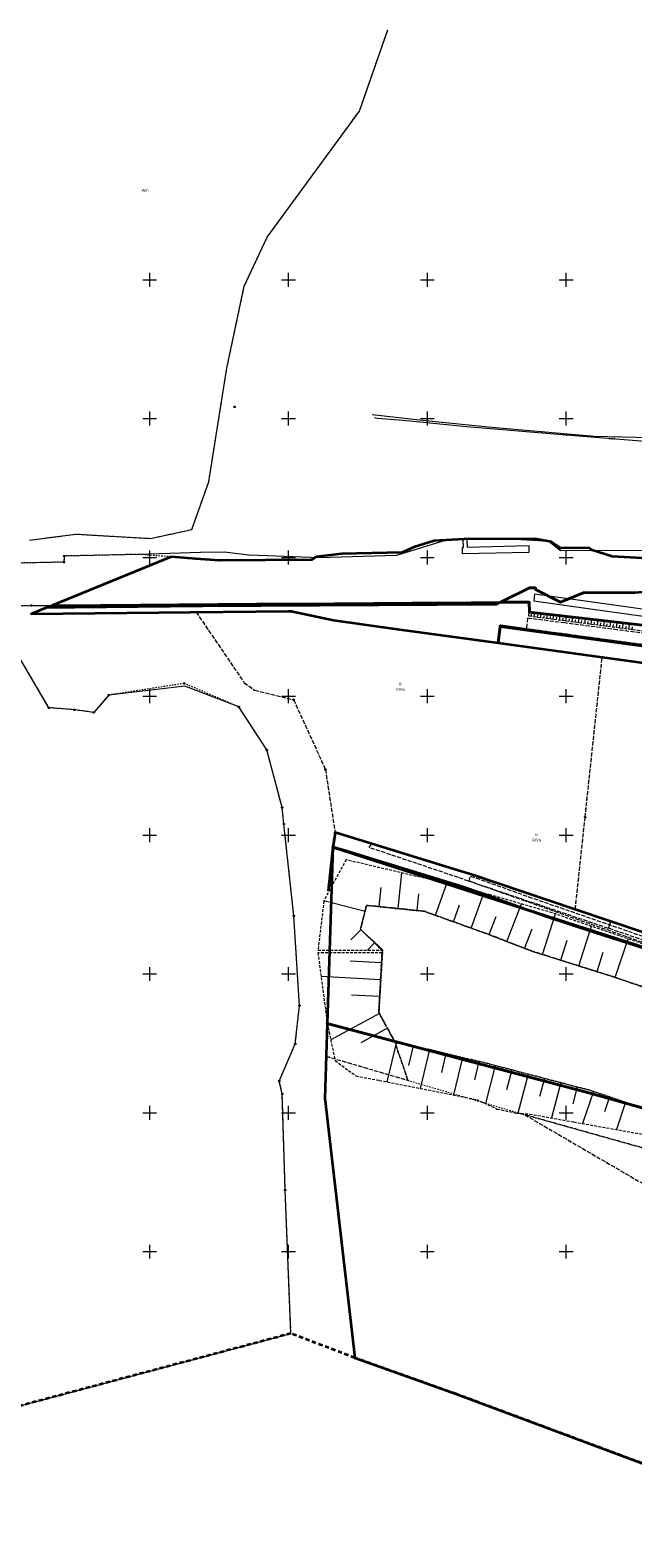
# Model space of a CAD drawing. Extents: x 5459987 to 5506369, y 5959610 to 5991660.
# Tile 6 of 51: x 5462107 to 5462324, y 5971897 to 5972440. Entities that reach past the tile are written whole.
import ezdxf
from ezdxf.enums import TextEntityAlignment as Align

# ---------------------------------------------------------------- set-up
doc = ezdxf.new("R2010")
doc.units = 0
for name, pattern in [('PRZER1-1', [1, 0.5, -0.5]), ('PRZER2-1', [1.5, 1, -0.5]), ('PRZER3-1', [2, 1.5, -0.5]), ('PRZER3-2', [2.5, 1.5, -1])]:
    doc.linetypes.add(name, pattern=pattern)
doc.layers.get('0').update_dxf_attribs({"linetype": 'CONTINUOUS'})
for name, color, linetype, lineweight in [('GEPPGD', 7, 'CONTINUOUS', 18), ('GEPPGO', 7, 'CONTINUOUS', 18), ('GESDZI', 7, 'CONTINUOUS', 18), ('GESJOB', 7, 'CONTINUOUS', 35), ('GSLKOG', 7, 'CONTINUOUS', 35), ('GSSIIN', 7, 'CONTINUOUS', 18), ('GSSKOA', 7, 'CONTINUOUS', 18), ('GSSSPG', 7, 'CONTINUOUS', 18), ('GSSZSN', 7, 'CONTINUOUS', 18), ('GUPPRZ_O', 7, 'CONTINUOUS', 18), ('KRZYZE_2000', 230, 'CONTINUOUS', 18)]:
    doc.layers.add(name, color=color, linetype=linetype, lineweight=lineweight)
for name, color, linetype, lineweight, true_color in [('GESKKL', 7, 'CONTINUOUS', 18, 0x24bc24), ('GESKKL_O', 7, 'CONTINUOUS', 18, 0x24bc24), ('GESUZY', 7, 'CONTINUOUS', 18, 0x008000), ('GESUZY_O', 7, 'CONTINUOUS', 18, 0x008000), ('GSSWWS', 7, 'CONTINUOUS', 18, 0x59d9ff), ('GULEPR', 1, 'CONTINUOUS', 18, 0xff0000), ('GULEPR_O', 1, 'CONTINUOUS', 18, 0xff0000), ('GULGPR', 7, 'CONTINUOUS', 18, 0xbfbf00), ('GULGPR_O', 7, 'CONTINUOUS', 18, 0xbfbf00), ('GULWPR', 5, 'CONTINUOUS', 18, 0x0000ff), ('GULWPR_O', 5, 'CONTINUOUS', 18, 0x0000ff)]:
    doc.layers.add(name, color=color, linetype=linetype, lineweight=lineweight, true_color=true_color)
doc.styles.add('Arial', font='arial.ttf')

# ---------------------------------------------------------------- blocks, each defined once
blk = doc.blocks.new('GEPPGD1_1')
at = {"color": 0}
blk.add_lwpolyline([(0, 0.25), (0.077254, 0.237764), (0.146946, 0.202254), (0.202254, 0.146946), (0.237764, 0.077254), (0.25, 0), (0.237764, -0.077254), (0.202254, -0.146946), (0.146946, -0.202254), (0.077254, -0.237764), (0, -0.25), (-0.077254, -0.237764), (-0.146946, -0.202254), (-0.202254, -0.146946), (-0.237764, -0.077254), (-0.25, 0), (-0.237764, 0.077254), (-0.202254, 0.146946), (-0.146946, 0.202254), (-0.077254, 0.237764)], close=True, dxfattribs=at)
blk = doc.blocks.new('GEPPGD1_2')
blk.add_hatch(color=0).paths.add_polyline_path([(0, -0.045), (0.013906, -0.042798), (0.02645, -0.036406), (0.036406, -0.02645), (0.042798, -0.013906), (0.045, 0), (0.042798, 0.013906), (0.036406, 0.02645), (0.02645, 0.036406), (0.013906, 0.042798), (0, 0.045), (-0.013906, 0.042798), (-0.02645, 0.036406), (-0.036406, 0.02645), (-0.042798, 0.013906), (-0.045, 0), (-0.042798, -0.013906), (-0.036406, -0.02645), (-0.02645, -0.036406), (-0.013906, -0.042798)])
blk = doc.blocks.new('GEPPGO1_1')
at = {"color": 0}
blk.add_lwpolyline([(0, 0.25), (0.077254, 0.237764), (0.146946, 0.202254), (0.202254, 0.146946), (0.237764, 0.077254), (0.25, 0), (0.237764, -0.077254), (0.202254, -0.146946), (0.146946, -0.202254), (0.077254, -0.237764), (0, -0.25), (-0.077254, -0.237764), (-0.146946, -0.202254), (-0.202254, -0.146946), (-0.237764, -0.077254), (-0.25, 0), (-0.237764, 0.077254), (-0.202254, 0.146946), (-0.146946, 0.202254), (-0.077254, 0.237764)], close=True, dxfattribs=at)
blk = doc.blocks.new('GEPPGO1_2')
blk.add_hatch(color=0).paths.add_polyline_path([(0, -0.045), (0.013906, -0.042798), (0.02645, -0.036406), (0.036406, -0.02645), (0.042798, -0.013906), (0.045, 0), (0.042798, 0.013906), (0.036406, 0.02645), (0.02645, 0.036406), (0.013906, 0.042798), (0, 0.045), (-0.013906, 0.042798), (-0.02645, 0.036406), (-0.036406, 0.02645), (-0.042798, 0.013906), (-0.045, 0), (-0.042798, -0.013906), (-0.036406, -0.02645), (-0.02645, -0.036406), (-0.013906, -0.042798)])
blk = doc.blocks.new('KOLO')
blk.add_hatch(color=0).paths.add_polyline_path([(-0.175, 0), (-0.169037, -0.045293), (-0.151554, -0.0875), (-0.123744, -0.123744), (-0.0875, -0.151554), (-0.045293, -0.169037), (0, -0.175), (0.045293, -0.169037), (0.0875, -0.151554), (0.123744, -0.123744), (0.151554, -0.0875), (0.169037, -0.045293), (0.175, 0), (0.169037, 0.045293), (0.151554, 0.0875), (0.123744, 0.123744), (0.0875, 0.151554), (0.045293, 0.169037), (0, 0.175), (-0.045293, 0.169037), (-0.0875, 0.151554), (-0.123744, 0.123744), (-0.151554, 0.0875), (-0.169037, 0.045293)])
blk = doc.blocks.new('GSLKOG1')
blk.add_hatch(color=0).paths.add_polyline_path([(-0.175, 0), (-0.169037, -0.045293), (-0.151554, -0.0875), (-0.123744, -0.123744), (-0.0875, -0.151554), (-0.045293, -0.169037), (0, -0.175), (0.045293, -0.169037), (0.0875, -0.151554), (0.123744, -0.123744), (0.151554, -0.0875), (0.169037, -0.045293), (0.175, 0), (0.169037, 0.045293), (0.151554, 0.0875), (0.123744, 0.123744), (0.0875, 0.151554), (0.045293, 0.169037), (0, 0.175), (-0.045293, 0.169037), (-0.0875, 0.151554), (-0.123744, 0.123744), (-0.151554, 0.0875), (-0.169037, 0.045293)])

msp = doc.modelspace()

# ---------------------------------------------------------------- linework, layer by layer
at = {"layer": 'GESDZI', "color": 86, "linetype": 'Continuous', "lineweight": 35, "true_color": 0x1a7000, "elevation": 10.22}
for points in [[(5462333.95, 5972249.32), (5462316.56, 5972250.28), (5462309.32, 5972252.59), (5462308.15, 5972253.43), (5462297.95, 5972253.31), (5462294.63, 5972255.61), (5462288.74, 5972256.74), (5462263.11, 5972256.55), (5462252.42, 5972255.92), (5462245.17, 5972253.73), (5462240.92, 5972251.73), (5462219.2, 5972251.32), (5462209.93, 5972250.22), (5462208.24, 5972249.09), (5462175.13, 5972248.86), (5462166.56, 5972249.52), (5462157.67, 5972250.2), (5462114.91, 5972232.73), (5462132.66, 5972232.86), (5462160.66, 5972233.05), (5462188.66, 5972233.24), (5462216.66, 5972233.44), (5462244.66, 5972233.63), (5462266.01, 5972233.77), (5462276.34, 5972233.84), (5462286.74, 5972239.02), (5462288.98, 5972239.01), (5462288.95, 5972238.43), (5462297.94, 5972233.85), (5462306.48, 5972237.37), (5462324.7, 5972237.21)], [(5462334.77, 5972224.75), (5462286.75, 5972230.26), (5462286.72, 5972233.92), (5462276.34, 5972233.84), (5462274.64, 5972233), (5462168.95, 5972232.44), (5462122.75, 5972232), (5462112.89, 5972231.91), (5462107.46, 5972229.69), (5462164.69, 5972230.28), (5462199.95, 5972230.63), (5462201, 5972230.64), (5462216.16, 5972227.38), (5462239.17, 5972224.22), (5462275.47, 5972219.23), (5462276.28, 5972225.17), (5462335.22, 5972217.06)]]:
    msp.add_lwpolyline(points, dxfattribs=at)
for points in [[(5462432.83, 5972249.86), (5462431.25, 5972240.54), (5462396.91, 5972239.67), (5462353.2, 5972239.21), (5462335.2, 5972238.11), (5462324.7, 5972237.21), (5462306.48, 5972237.37), (5462297.94, 5972233.85), (5462288.95, 5972238.43), (5462288.98, 5972239.01), (5462286.74, 5972239.02), (5462276.34, 5972233.84), (5462286.72, 5972233.92), (5462286.75, 5972230.26), (5462334.77, 5972224.75), (5462360.84, 5972224.63), (5462379.52, 5972227.92), (5462434.87, 5972239.38)], [(5462361.56, 5972210.96), (5462432.19, 5972224.99), (5462464.99, 5972231.39), (5462479.23, 5972234.17), (5462484.81, 5972241.37), (5462360.98, 5972216.97), (5462335.22, 5972217.06), (5462276.28, 5972225.17), (5462275.47, 5972219.23), (5462312.97, 5972214.07), (5462334.8, 5972211.07)], [(5462303.28, 5972123.26), (5462266.32, 5972135.66), (5462259.51, 5972137.76), (5462216.77, 5972150.92), (5462216.38, 5972148.42), (5462215.94, 5972145.66), (5462384.29, 5972091.36), (5462396.55, 5972094.77), (5462406.22, 5972097.48), (5462459.45, 5972086.04), (5462458.58, 5972092.02), (5462448.06, 5972094.45), (5462407.14, 5972103.91), (5462385.18, 5972097.94), (5462370.4, 5972101.86), (5462351.08, 5972106.99), (5462327.54, 5972115)], [(5462384.29, 5972091.36), (5462215.94, 5972145.66), (5462213.96, 5972082.17), (5462308.18, 5972057.25), (5462340.61, 5972048.06), (5462364.69, 5972043.16), (5462381.18, 5972059), (5462385.8, 5972064.87), (5462396.55, 5972094.77)], [(5462376.59, 5971963.95), (5462384.76, 5972022.39), (5462386.94, 5972024.7), (5462387.65, 5972027.92), (5462406.22, 5972097.48), (5462396.55, 5972094.77), (5462385.8, 5972064.87), (5462381.18, 5972059), (5462364.69, 5972043.16), (5462340.61, 5972048.06), (5462308.18, 5972057.25), (5462213.96, 5972082.17), (5462213.12, 5972055.3), (5462223.9, 5971961.75), (5462260.21, 5971948.8), (5462357.51, 5971912.55), (5462364.45, 5971930.25), (5462372.73, 5971927.18)]]:
    msp.add_lwpolyline(points, close=True, dxfattribs=at)
at = {"layer": 'GESJOB', "color": 252, "linetype": 'PRZER3-2', "lineweight": 35, "elevation": 10.22}
msp.add_lwpolyline([(5462357.51, 5971912.55), (5462260.21, 5971948.8), (5462223.9, 5971961.75), (5462200.87, 5971970.54), (5461925.3, 5971896.94)], dxfattribs=at)
msp.add_lwpolyline([(5462357.51, 5971912.55), (5462260.21, 5971948.8), (5462223.9, 5971961.75), (5462200.87, 5971970.54), (5461925.3, 5971896.94)], dxfattribs=at)
at = {"layer": 'GESKKL', "color": 252, "linetype": 'PRZER3-1', "lineweight": 18, "elevation": 10.06}
msp.add_lwpolyline([(5462303.28, 5972123.26), (5462306.82, 5972156.43), (5462312.97, 5972214.07), (5462275.47, 5972219.23), (5462216.16, 5972227.38), (5462201, 5972230.64), (5462166.72, 5972230.3), (5462184.05, 5972204.86), (5462187.85, 5972202.15), (5462201.84, 5972198.77), (5462213.28, 5972173.65), (5462216.77, 5972150.92), (5462266.32, 5972135.66)], close=True, dxfattribs=at)
for points in [[(5462384.29, 5972091.36), (5462215.94, 5972145.66), (5462213.96, 5972082.17), (5462213.59, 5972070.38), (5462243.02, 5972061.7), (5462238.21, 5972075.76), (5462232.52, 5972086.16), (5462233.88, 5972108.72), (5462225.9, 5972116.09), (5462228.12, 5972124.71), (5462239.45, 5972123.56), (5462248.94, 5972122.56), (5462271.86, 5972114.32), (5462287.32, 5972108.34), (5462317.3, 5972098.89), (5462358.43, 5972084.87)], [(5462350.53, 5972030.95), (5462285.07, 5972049.3), (5462341.47, 5972016.42)]]:
    msp.add_lwpolyline(points, dxfattribs=at)
at = {"layer": 'GESUZY', "color": 252, "linetype": 'PRZER1-1', "lineweight": 18, "elevation": 10.08}
for points in [[(5462106.71, 5972256.22), (5462123.4, 5972258.4), (5462150.34, 5972256.85), (5462165.22, 5972260.06), (5462171.25, 5972277.22), (5462175.64, 5972304.62), (5462177.81, 5972318.16), (5462184.07, 5972347.64), (5462192.34, 5972365.38), (5462225.52, 5972410.73), (5462235.74, 5972440.02)], [(5462333.95, 5972249.32), (5462316.56, 5972250.28), (5462309.32, 5972252.59), (5462308.15, 5972253.43), (5462297.95, 5972253.31), (5462294.63, 5972255.61), (5462288.74, 5972256.74), (5462263.11, 5972256.55), (5462252.42, 5972255.92), (5462245.17, 5972253.73), (5462240.92, 5972251.73), (5462219.2, 5972251.32), (5462209.93, 5972250.22), (5462208.24, 5972249.09), (5462175.13, 5972248.86), (5462166.56, 5972249.52), (5462157.67, 5972250.2), (5462145.97, 5972251.1), (5462119.24, 5972250.51), (5462119.11, 5972248.32), (5462093.3, 5972247.74)], [(5462092.87, 5972232.58), (5462107.37, 5972232.68), (5462114.91, 5972232.73), (5462132.66, 5972232.86), (5462160.66, 5972233.05), (5462188.66, 5972233.24), (5462216.66, 5972233.44), (5462244.66, 5972233.63), (5462276.34, 5972233.84), (5462286.72, 5972233.92), (5462286.75, 5972230.26), (5462334.77, 5972224.75)], [(5462335.22, 5972217.06), (5462276.28, 5972225.17), (5462275.47, 5972219.23), (5462216.16, 5972227.38), (5462201, 5972230.64), (5462166.72, 5972230.3), (5462164.69, 5972230.28), (5462107.46, 5972229.69), (5462112.89, 5972231.91), (5462114.91, 5972232.73), (5462132.66, 5972232.86), (5462160.66, 5972233.05), (5462188.66, 5972233.24), (5462216.66, 5972233.44), (5462244.66, 5972233.63), (5462276.34, 5972233.84), (5462286.72, 5972233.92), (5462286.75, 5972230.26), (5462334.77, 5972224.75)], [(5461925.3, 5971896.94), (5462200.87, 5971970.54), (5462198.8, 5972022.19), (5462197.74, 5972056.79), (5462196.68, 5972061.43), (5462202.43, 5972074.82), (5462203.94, 5972088.58), (5462201.92, 5972120.92), (5462198.34, 5972153.98), (5462197.69, 5972159.95), (5462192.19, 5972180.65), (5462182.05, 5972196.18), (5462162.43, 5972204.63), (5462135.26, 5972200.44), (5462129.85, 5972194.2), (5462122.87, 5972195.14), (5462113.72, 5972195.88), (5462094.49, 5972228.46)], [(5462384.29, 5972091.36), (5462215.94, 5972145.66), (5462213.96, 5972082.17), (5462213.59, 5972070.38), (5462243.02, 5972061.7), (5462238.21, 5972075.76), (5462232.52, 5972086.16), (5462233.88, 5972108.72), (5462225.9, 5972116.09), (5462228.12, 5972124.71), (5462239.45, 5972123.56), (5462248.94, 5972122.56), (5462271.86, 5972114.32), (5462287.32, 5972108.34), (5462317.3, 5972098.89), (5462358.43, 5972084.87)], [(5462350.53, 5972030.95), (5462285.07, 5972049.3), (5462341.47, 5972016.42)]]:
    msp.add_lwpolyline(points, dxfattribs=at)
for points in [[(5462361.56, 5972210.96), (5462368.36, 5972212.31), (5462385.95, 5972215.8), (5462432.19, 5972224.99), (5462464.99, 5972231.39), (5462479.23, 5972234.17), (5462484.81, 5972241.37), (5462360.98, 5972216.97), (5462335.22, 5972217.06), (5462276.28, 5972225.17), (5462275.47, 5972219.23), (5462312.97, 5972214.07), (5462334.8, 5972211.07)], [(5462303.28, 5972123.26), (5462306.82, 5972156.43), (5462312.97, 5972214.07), (5462275.47, 5972219.23), (5462216.16, 5972227.38), (5462201, 5972230.64), (5462166.72, 5972230.3), (5462184.05, 5972204.86), (5462187.85, 5972202.15), (5462201.84, 5972198.77), (5462213.28, 5972173.65), (5462216.77, 5972150.92), (5462266.32, 5972135.66)], [(5462458.58, 5972092.02), (5462420.95, 5972100.72), (5462419.81, 5972100.98), (5462407.14, 5972103.91), (5462385.18, 5972097.94), (5462351.08, 5972106.99), (5462327.54, 5972115), (5462303.28, 5972123.26), (5462266.32, 5972135.66), (5462216.77, 5972150.92), (5462216.38, 5972148.42), (5462215.94, 5972145.66), (5462384.29, 5972091.36), (5462396.55, 5972094.77), (5462406.22, 5972097.48), (5462411.29, 5972096.39), (5462459.45, 5972086.04)], [(5462358.43, 5972084.87), (5462317.3, 5972098.89), (5462287.32, 5972108.34), (5462271.86, 5972114.32), (5462248.94, 5972122.56), (5462239.45, 5972123.56), (5462228.12, 5972124.71), (5462225.9, 5972116.09), (5462233.88, 5972108.72), (5462232.52, 5972086.16), (5462238.21, 5972075.76), (5462243.02, 5972061.7), (5462285.07, 5972049.3), (5462350.53, 5972030.95), (5462362.28, 5972043.65), (5462368.5, 5972050.38), (5462378.37, 5972078.41)]]:
    msp.add_lwpolyline(points, close=True, dxfattribs=at)
at = {"layer": 'GSLKOG', "color": 252, "linetype": 'Continuous', "lineweight": 35, "elevation": 10.18}
for points in [[(5462276.28, 5972225.17), (5462276.32, 5972225.46), (5462294.05, 5972222.98), (5462316.35, 5972219.98), (5462337.66, 5972217.05), (5462360.98, 5972216.97), (5462456.07, 5972235.99)], [(5462401.04, 5972094.29), (5462394.95, 5972092.67), (5462383.84, 5972091.18), (5462361.73, 5972096.73), (5462342.37, 5972104.61), (5462310.46, 5972114.83), (5462292.93, 5972120.55), (5462272.26, 5972128.01), (5462263.15, 5972131.23), (5462235.45, 5972139.75), (5462220.61, 5972144.39), (5462215.94, 5972145.66), (5462214.25, 5972129.99)]]:
    msp.add_lwpolyline(points, dxfattribs=at)
at = {"layer": 'GSSIIN', "color": 252, "linetype": 'Continuous', "lineweight": 18, "elevation": 10.18}
msp.add_lwpolyline([(5462430.97, 5972243.44), (5462406.49, 5972238.7), (5462383.68, 5972234.31), (5462360.57, 5972229.91), (5462336.89, 5972230.09), (5462310.33, 5972233.77), (5462288.58, 5972236.78), (5462288.33, 5972234.4), (5462308.8, 5972231.5), (5462336.34, 5972227.69), (5462360.74, 5972227.59), (5462389.18, 5972233), (5462412.74, 5972237.62), (5462431.48, 5972241.26)], close=True, dxfattribs=at)
at = {"layer": 'GSSKOA', "color": 252, "linetype": 'PRZER3-1', "lineweight": 18, "elevation": 10.18}
msp.add_lwpolyline([(5462330.55, 5972222.33), (5462318.38, 5972223.94), (5462299.51, 5972226.39), (5462286.08, 5972228.12), (5462285.66, 5972224.42), (5462300.19, 5972222.43), (5462321.42, 5972219.56), (5462335.48, 5972217.67)], dxfattribs=at)
msp.add_lwpolyline([(5462265.6, 5972135.27), (5462286.48, 5972127.8), (5462340.13, 5972109.24), (5462359.51, 5972103.69), (5462384.09, 5972097.21), (5462389.65, 5972096.78), (5462391.16, 5972096.9), (5462392.56, 5972097.28), (5462402.2, 5972100.35), (5462403.92, 5972100.9), (5462406.05, 5972103.85), (5462410.95, 5972098.33), (5462407.37, 5972097.5), (5462406.42, 5972097.72), (5462402.38, 5972096.74), (5462394.59, 5972094.89), (5462389.28, 5972094.13), (5462383.81, 5972094.39), (5462358.77, 5972101.21), (5462338.77, 5972107.38), (5462285.32, 5972126.21), (5462265.02, 5972133.4)], close=True, dxfattribs=at)
at = {"layer": 'GSSSPG', "color": 252, "linetype": 'PRZER2-1', "lineweight": 18, "elevation": 10.1}
for points in [[(5462228.12, 5972124.71), (5462225.9, 5972116.09), (5462233.68, 5972108.54), (5462233.67, 5972107.61), (5462233.66, 5972106.91), (5462232.52, 5972086.16), (5462238.21, 5972075.76), (5462270.78, 5972067.98), (5462308.61, 5972058.1), (5462337, 5972048.52), (5462340.13, 5972047.83), (5462350.24, 5972045.15), (5462365.32, 5972043.04), (5462368.15, 5972044.92), (5462381.27, 5972058.58)], [(5462373.89, 5972065.23), (5462375.33, 5972071.56), (5462376.96, 5972074.22), (5462375.32, 5972083.62), (5462358.43, 5972084.87), (5462317.3, 5972098.89), (5462287.32, 5972108.34), (5462271.86, 5972114.32), (5462248.94, 5972122.56), (5462228.12, 5972124.71)]]:
    msp.add_lwpolyline(points, dxfattribs=at)
at = {"layer": 'GSSWWS', "color": 252, "linetype": 'Continuous', "lineweight": 18, "elevation": 10.06}
for points in [[(5462106.71, 5972256.22), (5462123.4, 5972258.4), (5462150.34, 5972256.85), (5462165.22, 5972260.06), (5462171.25, 5972277.22), (5462175.64, 5972304.62), (5462177.81, 5972318.16), (5462184.07, 5972347.64), (5462192.34, 5972365.38), (5462225.52, 5972410.73), (5462235.74, 5972440.02)], [(5462334.75, 5972252.52), (5462297.98, 5972252.4), (5462294.21, 5972255.4), (5462292.72, 5972255.78), (5462290.07, 5972255.98), (5462281.63, 5972256.42), (5462276.29, 5972256.56), (5462264.24, 5972256.42), (5462264.31, 5972253.65), (5462286.51, 5972254.28), (5462286.56, 5972251.75), (5462262.7, 5972251.28), (5462262.68, 5972253.61), (5462262.96, 5972253.62), (5462262.94, 5972256.36), (5462256.47, 5972256.08), (5462238.9, 5972250.73), (5462210.91, 5972249.91), (5462192.38, 5972250.52), (5462185.72, 5972250.81), (5462176.97, 5972251.87), (5462168.31, 5972251.74), (5462145.97, 5972251.1), (5462119.24, 5972250.51), (5462119.11, 5972248.32), (5462093.3, 5972247.74)], [(5462092.87, 5972232.58), (5462107.37, 5972232.68), (5462114.91, 5972232.73), (5462132.66, 5972232.86), (5462160.66, 5972233.05), (5462188.66, 5972233.24), (5462216.66, 5972233.44), (5462244.66, 5972233.63), (5462276.34, 5972233.84), (5462286.72, 5972233.92), (5462286.75, 5972230.6), (5462309.49, 5972227.73), (5462332.84, 5972224.98)], [(5461925.3, 5971896.94), (5462200.87, 5971970.54), (5462198.8, 5972022.19), (5462197.74, 5972056.79), (5462196.68, 5972061.43), (5462202.43, 5972074.82), (5462203.94, 5972088.58), (5462201.92, 5972120.92), (5462198.34, 5972153.98), (5462197.69, 5972159.95), (5462192.19, 5972180.65), (5462182.05, 5972196.18), (5462162.6, 5972203.68), (5462135.26, 5972200.44), (5462129.85, 5972194.2), (5462122.87, 5972195.14), (5462113.72, 5972195.88), (5462094.49, 5972228.46)]]:
    msp.add_lwpolyline(points, dxfattribs=at)
at = {"layer": 'GSSZSN', "color": 252, "linetype": 'PRZER2-1', "lineweight": 18, "elevation": 10.06}
for points in [[(5462435.49, 5972236.54), (5462382.95, 5972226.55), (5462360.64, 5972222.42), (5462335.55, 5972222.45), (5462326.43, 5972223.62), (5462286.56, 5972228.83), (5462286.6, 5972230.61), (5462309.49, 5972227.73), (5462332.84, 5972224.98), (5462338.04, 5972225.11), (5462360.84, 5972224.63), (5462372.84, 5972227.02), (5462380.31, 5972228.25), (5462402.12, 5972232.75), (5462434.87, 5972239.38)], [(5462233.68, 5972108.54), (5462225.9, 5972116.09), (5462228.12, 5972124.71), (5462248.94, 5972122.56), (5462271.86, 5972114.32), (5462287.32, 5972108.34), (5462317.3, 5972098.89), (5462358.43, 5972084.87), (5462375.32, 5972083.62), (5462376.96, 5972074.22), (5462375.33, 5972071.56), (5462373.89, 5972065.23), (5462377.33, 5972069.9), (5462379.38, 5972072.32), (5462381.75, 5972085.96), (5462380.01, 5972088.93), (5462341.87, 5972105.92), (5462294.92, 5972122.02), (5462272.61, 5972128.48), (5462263.53, 5972131.02), (5462220.75, 5972141.11), (5462212.73, 5972126.3), (5462210.6, 5972108.6)]]:
    msp.add_lwpolyline(points, close=True, dxfattribs=at)
at = {"layer": 'GSSZSN', "color": 252, "linetype": 'Continuous', "lineweight": 18, "elevation": 10.06}
for points in [[(5462287.38, 5972228.72), (5462287.49, 5972229.6)], [(5462288.52, 5972228.57), (5462288.75, 5972230.34)], [(5462289.65, 5972228.42), (5462289.77, 5972229.31)], [(5462290.79, 5972228.28), (5462291.02, 5972230.06)], [(5462291.93, 5972228.13), (5462292.04, 5972229.02)], [(5462293.06, 5972227.98), (5462293.3, 5972229.77)], [(5462294.2, 5972227.83), (5462294.32, 5972228.73)], [(5462295.33, 5972227.68), (5462295.57, 5972229.48)], [(5462296.47, 5972227.53), (5462296.59, 5972228.44)], [(5462297.61, 5972227.38), (5462297.84, 5972229.2)], [(5462298.74, 5972227.24), (5462298.86, 5972228.14)], [(5462299.88, 5972227.09), (5462300.12, 5972228.91)], [(5462301.02, 5972226.94), (5462301.14, 5972227.85)], [(5462302.15, 5972226.79), (5462302.39, 5972228.62)], [(5462303.29, 5972226.64), (5462303.41, 5972227.56)], [(5462304.43, 5972226.49), (5462304.67, 5972228.34)], [(5462305.56, 5972226.35), (5462305.68, 5972227.27)], [(5462306.7, 5972226.2), (5462306.94, 5972228.05)], [(5462307.84, 5972226.05), (5462307.96, 5972226.98)], [(5462308.97, 5972225.9), (5462309.22, 5972227.76)], [(5462310.11, 5972225.75), (5462310.23, 5972226.69)], [(5462311.25, 5972225.6), (5462311.49, 5972227.49)], [(5462312.38, 5972225.46), (5462312.51, 5972226.41)], [(5462313.52, 5972225.31), (5462313.77, 5972227.22)], [(5462314.66, 5972225.16), (5462314.78, 5972226.12)], [(5462315.79, 5972225.01), (5462316.05, 5972226.95)], [(5462316.93, 5972224.86), (5462317.06, 5972225.84)], [(5462318.07, 5972224.71), (5462318.32, 5972226.69)], [(5462319.2, 5972224.57), (5462319.33, 5972225.56)], [(5462320.34, 5972224.42), (5462320.6, 5972226.42)], [(5462321.48, 5972224.27), (5462321.61, 5972225.28)], [(5462322.61, 5972224.12), (5462322.88, 5972226.15)], [(5462323.75, 5972223.97), (5462323.88, 5972224.99)], [(5462239.52, 5972123.53), (5462240.84, 5972136.37)], [(5462232.7, 5972124.24), (5462233.41, 5972131.1)], [(5462246.33, 5972122.83), (5462246.95, 5972128.81)], [(5462252.92, 5972121.13), (5462257.03, 5972132.56)], [(5462265.82, 5972116.49), (5462270.35, 5972129.11)], [(5462227.56, 5972122.53), (5462212.76, 5972126.35)], [(5462259.37, 5972118.81), (5462261.55, 5972124.89)], [(5462278.65, 5972111.69), (5462283.88, 5972125.21)], [(5462272.26, 5972114.16), (5462274.77, 5972120.64)], [(5462291.53, 5972107.01), (5462296.12, 5972121.6)], [(5462304.6, 5972102.89), (5462309.09, 5972117.16)], [(5462226.04, 5972115.95), (5462222.46, 5972112.27)], [(5462228.41, 5972108.55), (5462230.96, 5972111.18)], [(5462285.04, 5972109.22), (5462287.77, 5972116.26)], [(5462298.06, 5972104.95), (5462300.33, 5972112.17)], [(5462317.66, 5972098.77), (5462322.38, 5972112.6)], [(5462311.13, 5972100.83), (5462313.35, 5972107.88)], [(5462233.51, 5972104.03), (5462222.21, 5972104.65)], [(5462233.17, 5972097.94), (5462211.72, 5972099.13)], [(5462232.83, 5972091.86), (5462222.68, 5972092.42)], [(5462232.71, 5972085.82), (5462215.21, 5972076.25)], [(5462235.63, 5972080.47), (5462226.08, 5972075.25)], [(5462238.91, 5972075.59), (5462235.46, 5972061.15)], [(5462244.84, 5972074.17), (5462243.15, 5972067.07)], [(5462250.77, 5972072.76), (5462247.44, 5972058.79)], [(5462256.7, 5972071.34), (5462255.06, 5972064.48)], [(5462262.63, 5972069.92), (5462259.41, 5972056.44)], [(5462268.56, 5972068.51), (5462266.98, 5972061.88)], [(5462274.47, 5972067.01), (5462270.9, 5972053.33)], [(5462280.37, 5972065.48), (5462278.48, 5972058.26)], [(5462286.27, 5972063.94), (5462282.59, 5972049.86)], [(5462292.16, 5972062.4), (5462290.45, 5972055.82)], [(5462298.06, 5972060.86), (5462294.74, 5972048.15)], [(5462303.96, 5972059.32), (5462302.36, 5972053.19)], [(5462309.83, 5972057.69), (5462305.93, 5972046.13)], [(5462315.61, 5972055.74), (5462313.8, 5972050.4)], [(5462321.38, 5972053.79), (5462318.07, 5972043.98)]]:
    msp.add_lwpolyline(points, dxfattribs=at)
at = {"layer": 'GSSZSN', "color": 252, "linetype": 'PRZER2-1', "lineweight": 18, "elevation": 10.06}
msp.add_lwpolyline([(5462337, 5972048.52), (5462308.61, 5972058.1), (5462270.78, 5972067.98), (5462238.21, 5972075.76), (5462232.52, 5972086.16), (5462233.66, 5972106.91), (5462233.67, 5972107.61), (5462210.59, 5972107.63), (5462213.96, 5972082.17), (5462216.78, 5972068.81), (5462224.24, 5972063.27), (5462232.68, 5972061.69), (5462267.68, 5972054.81), (5462275.2, 5972051.35), (5462282.16, 5972049.89), (5462286.87, 5972049.57), (5462302.74, 5972046.7), (5462345.48, 5972039.1)], dxfattribs=at)
at = {"layer": 'GULEPR', "color": 1, "linetype": 'Continuous', "lineweight": 18, "true_color": 0xff0000, "elevation": 10.14}
msp.add_lwpolyline([(5462470.38, 5972255.4), (5462466.85, 5972259.59), (5462458.76, 5972265.93), (5462443.51, 5972274.91), (5462438.41, 5972277.05), (5462428.18, 5972278.96), (5462405.23, 5972281.73), (5462396.94, 5972281.48), (5462389.66, 5972281.67), (5462378.91, 5972286.13), (5462368.58, 5972289.18), (5462361.58, 5972290.86), (5462352.05, 5972292.39), (5462339.93, 5972292.82), (5462310.1, 5972293.57), (5462273.26, 5972296.8), (5462249.37, 5972299.22), (5462230.12, 5972301.34)], dxfattribs=at)
msp.add_lwpolyline([(5462470.38, 5972255.4), (5462466.85, 5972259.59), (5462458.76, 5972265.93), (5462443.51, 5972274.91), (5462438.41, 5972277.05), (5462428.18, 5972278.96), (5462405.23, 5972281.73), (5462396.94, 5972281.48), (5462389.66, 5972281.67), (5462378.91, 5972286.13), (5462368.58, 5972289.18), (5462361.58, 5972290.86), (5462352.05, 5972292.39), (5462339.93, 5972292.82), (5462310.1, 5972293.57), (5462273.26, 5972296.8), (5462249.37, 5972299.22), (5462230.12, 5972301.34)], dxfattribs=at)
at = {"layer": 'GULGPR', "color": 52, "linetype": 'Continuous', "lineweight": 18, "true_color": 0xbfbf00, "elevation": 10.14}
msp.add_lwpolyline([(5462334.31, 5972291.23), (5462298.58, 5972294.17), (5462264.1, 5972296.99), (5462241.3, 5972299.32), (5462231.88, 5972300.02), (5462231, 5972300.23)], dxfattribs=at)
at = {"layer": 'GULWPR', "color": 5, "linetype": 'PRZER3-1', "lineweight": 18, "true_color": 0x0000ff, "elevation": 10.14}
msp.add_lwpolyline([(5462411.18, 5972101.82), (5462407.61, 5972102.49), (5462385.27, 5972096.11), (5462367.2, 5972100.79), (5462339.69, 5972108.22), (5462315.23, 5972116.42), (5462316.01, 5972118.71), (5462315.23, 5972116.42), (5462264.83, 5972133.46), (5462261.23, 5972134.68), (5462246.26, 5972139.74), (5462229.02, 5972145.58), (5462229.86, 5972146.73)], dxfattribs=at)
at = {"layer": 'KRZYZE_2000', "color": 252, "lineweight": 18, "flags": 128}
for points in [[(5462147.5, 5972350), (5462152.5, 5972350)], [(5462150, 5972347.5), (5462150, 5972352.5)], [(5462197.5, 5972350), (5462202.5, 5972350)], [(5462200, 5972347.5), (5462200, 5972352.5)], [(5462247.5, 5972350), (5462252.5, 5972350)], [(5462250, 5972347.5), (5462250, 5972352.5)], [(5462297.5, 5972350), (5462302.5, 5972350)], [(5462300, 5972347.5), (5462300, 5972352.5)], [(5462150, 5972297.5), (5462150, 5972302.5)], [(5462200, 5972297.5), (5462200, 5972302.5)], [(5462250, 5972297.5), (5462250, 5972302.5)], [(5462300, 5972297.5), (5462300, 5972302.5)], [(5462147.5, 5972300), (5462152.5, 5972300)], [(5462197.5, 5972300), (5462202.5, 5972300)], [(5462247.5, 5972300), (5462252.5, 5972300)], [(5462297.5, 5972300), (5462302.5, 5972300)], [(5462150, 5972247.5), (5462150, 5972252.5)], [(5462200, 5972247.5), (5462200, 5972252.5)], [(5462250, 5972247.5), (5462250, 5972252.5)], [(5462300, 5972247.5), (5462300, 5972252.5)], [(5462147.5, 5972250), (5462152.5, 5972250)], [(5462197.5, 5972250), (5462202.5, 5972250)], [(5462247.5, 5972250), (5462252.5, 5972250)], [(5462297.5, 5972250), (5462302.5, 5972250)], [(5462147.5, 5972200), (5462152.5, 5972200)], [(5462150, 5972197.5), (5462150, 5972202.5)], [(5462197.5, 5972200), (5462202.5, 5972200)], [(5462200, 5972197.5), (5462200, 5972202.5)], [(5462247.5, 5972200), (5462252.5, 5972200)], [(5462250, 5972197.5), (5462250, 5972202.5)], [(5462297.5, 5972200), (5462302.5, 5972200)], [(5462300, 5972197.5), (5462300, 5972202.5)], [(5462147.5, 5972150), (5462152.5, 5972150)], [(5462150, 5972147.5), (5462150, 5972152.5)], [(5462197.5, 5972150), (5462202.5, 5972150)], [(5462200, 5972147.5), (5462200, 5972152.5)], [(5462247.5, 5972150), (5462252.5, 5972150)], [(5462250, 5972147.5), (5462250, 5972152.5)], [(5462297.5, 5972150), (5462302.5, 5972150)], [(5462300, 5972147.5), (5462300, 5972152.5)], [(5462150, 5972097.5), (5462150, 5972102.5)], [(5462200, 5972097.5), (5462200, 5972102.5)], [(5462250, 5972097.5), (5462250, 5972102.5)], [(5462300, 5972097.5), (5462300, 5972102.5)], [(5462147.5, 5972100), (5462152.5, 5972100)], [(5462197.5, 5972100), (5462202.5, 5972100)], [(5462247.5, 5972100), (5462252.5, 5972100)], [(5462297.5, 5972100), (5462302.5, 5972100)], [(5462150, 5972047.5), (5462150, 5972052.5)], [(5462200, 5972047.5), (5462200, 5972052.5)], [(5462250, 5972047.5), (5462250, 5972052.5)], [(5462300, 5972047.5), (5462300, 5972052.5)], [(5462147.5, 5972050), (5462152.5, 5972050)], [(5462197.5, 5972050), (5462202.5, 5972050)], [(5462247.5, 5972050), (5462252.5, 5972050)], [(5462297.5, 5972050), (5462302.5, 5972050)], [(5462150, 5971997.5), (5462150, 5972002.5)], [(5462200, 5971997.5), (5462200, 5972002.5)], [(5462250, 5971997.5), (5462250, 5972002.5)], [(5462300, 5971997.5), (5462300, 5972002.5)], [(5462147.5, 5972000), (5462152.5, 5972000)], [(5462197.5, 5972000), (5462202.5, 5972000)], [(5462247.5, 5972000), (5462252.5, 5972000)], [(5462297.5, 5972000), (5462302.5, 5972000)]]:
    msp.add_lwpolyline(points, dxfattribs=at)

# ---------------------------------------------------------------- block references
at = {"layer": 'GEPPGD', "color": 86, "linetype": 'Continuous', "lineweight": 18, "true_color": 0x1a7000}
for name, p in [('GEPPGD1_2', (5462225.52, 5972410.73, 10.24)), ('GEPPGD1_2', (5462192.34, 5972365.38, 10.24)), ('GEPPGD1_2', (5462184.07, 5972347.64, 10.24)), ('GEPPGD1_2', (5462177.81, 5972318.16, 10.24)), ('GEPPGD1_2', (5462175.64, 5972304.62, 10.24)), ('GEPPGD1_1', (5462180.59, 5972304.18, 10.24)), ('GEPPGD1_2', (5462184.57, 5972303.82, 10.24)), ('GEPPGD1_2', (5462171.25, 5972277.22, 10.24)), ('GEPPGD1_2', (5462123.4, 5972258.4, 10.24)), ('GEPPGD1_2', (5462165.22, 5972260.06, 10.24)), ('GEPPGD1_2', (5462150.34, 5972256.85, 10.24)), ('GEPPGD1_1', (5462245.17, 5972253.73, 10.24)), ('GEPPGD1_1', (5462252.42, 5972255.92, 10.24)), ('GEPPGD1_1', (5462263.11, 5972256.55, 10.24)), ('GEPPGD1_1', (5462288.74, 5972256.74, 10.24)), ('GEPPGD1_1', (5462294.63, 5972255.61, 10.24)), ('GEPPGD1_1', (5462297.95, 5972253.31, 10.24)), ('GEPPGD1_1', (5462308.15, 5972253.43, 10.24)), ('GEPPGD1_1', (5462309.32, 5972252.59, 10.24)), ('GEPPGD1_1', (5462119.11, 5972248.32, 10.24)), ('GEPPGD1_1', (5462119.24, 5972250.51, 10.24)), ('GEPPGD1_2', (5462145.97, 5972251.1, 10.24)), ('GEPPGD1_1', (5462157.67, 5972250.2, 10.24)), ('GEPPGD1_1', (5462166.56, 5972249.52, 10.24)), ('GEPPGD1_1', (5462175.13, 5972248.86, 10.24)), ('GEPPGD1_1', (5462208.24, 5972249.09, 10.24)), ('GEPPGD1_1', (5462209.93, 5972250.22, 10.24)), ('GEPPGD1_1', (5462219.2, 5972251.32, 10.24)), ('GEPPGD1_1', (5462240.92, 5972251.73, 10.24)), ('GEPPGD1_1', (5462316.56, 5972250.28, 10.24)), ('GEPPGD1_1', (5462286.74, 5972239.02, 10.24)), ('GEPPGD1_1', (5462288.95, 5972238.43, 10.24)), ('GEPPGD1_1', (5462288.98, 5972239.01, 10.24)), ('GEPPGD1_1', (5462306.48, 5972237.37, 10.24)), ('GEPPGD1_1', (5462107.37, 5972232.68, 10.24)), ('GEPPGD1_1', (5462112.89, 5972231.91, 10.24)), ('GEPPGD1_1', (5462114.91, 5972232.73, 10.24)), ('GEPPGD1_1', (5462122.75, 5972232, 10.24)), ('GEPPGD1_1', (5462132.66, 5972232.86, 10.24)), ('GEPPGD1_1', (5462160.66, 5972233.05, 10.24)), ('GEPPGD1_1', (5462164.69, 5972230.28, 10.24)), ('GEPPGD1_1', (5462168.95, 5972232.44, 10.24)), ('GEPPGD1_1', (5462188.66, 5972233.24, 10.24)), ('GEPPGD1_1', (5462199.95, 5972230.63, 10.24)), ('GEPPGD1_1', (5462201, 5972230.64, 10.24)), ('GEPPGD1_1', (5462216.66, 5972233.44, 10.24)), ('GEPPGD1_1', (5462244.66, 5972233.63, 10.24)), ('GEPPGD1_1', (5462266.01, 5972233.77, 10.24)), ('GEPPGD1_1', (5462274.64, 5972233, 10.24)), ('GEPPGD1_1', (5462276.34, 5972233.84, 10.24)), ('GEPPGD1_1', (5462286.72, 5972233.92, 10.24)), ('GEPPGD1_1', (5462286.75, 5972230.26, 10.24)), ('GEPPGD1_1', (5462297.94, 5972233.85, 10.24)), ('GEPPGD1_1', (5462107.46, 5972229.69, 10.24)), ('GEPPGD1_1', (5462216.16, 5972227.38, 10.24)), ('GEPPGD1_1', (5462276.28, 5972225.17, 10.24)), ('GEPPGD1_1', (5462239.17, 5972224.22, 10.24)), ('GEPPGD1_1', (5462275.47, 5972219.23, 10.24)), ('GEPPGD1_1', (5462312.97, 5972214.07, 10.24)), ('GEPPGD1_1', (5462162.43, 5972204.63, 10.24)), ('GEPPGD1_1', (5462135.26, 5972200.44, 10.24)), ('GEPPGD1_1', (5462201.84, 5972198.77, 10.24)), ('GEPPGD1_1', (5462113.72, 5972195.88, 10.24)), ('GEPPGD1_1', (5462122.87, 5972195.14, 10.24)), ('GEPPGD1_1', (5462129.85, 5972194.2, 10.24)), ('GEPPGD1_1', (5462182.05, 5972196.18, 10.24)), ('GEPPGD1_1', (5462192.19, 5972180.65, 10.24)), ('GEPPGD1_1', (5462213.28, 5972173.65, 10.24)), ('GEPPGD1_1', (5462197.69, 5972159.95, 10.24)), ('GEPPGD1_1', (5462306.82, 5972156.43, 10.24)), ('GEPPGD1_1', (5462198.34, 5972153.98, 10.24)), ('GEPPGD1_1', (5462216.77, 5972150.92, 10.24)), ('GEPPGD1_1', (5462215.94, 5972145.66, 10.24)), ('GEPPGD1_1', (5462216.38, 5972148.42, 10.24)), ('GEPPGD1_1', (5462259.51, 5972137.76, 10.24)), ('GEPPGD1_1', (5462266.32, 5972135.66, 10.24)), ('GEPPGD1_1', (5462303.28, 5972123.26, 10.24)), ('GEPPGD1_1', (5462201.92, 5972120.92, 10.24)), ('GEPPGD1_1', (5462203.94, 5972088.58, 10.24)), ('GEPPGD1_1', (5462213.96, 5972082.17, 10.24)), ('GEPPGD1_1', (5462202.43, 5972074.82, 10.24)), ('GEPPGD1_1', (5462196.68, 5972061.43, 10.24)), ('GEPPGD1_1', (5462197.74, 5972056.79, 10.24)), ('GEPPGD1_1', (5462308.18, 5972057.25, 10.24)), ('GEPPGD1_1', (5462213.12, 5972055.3, 10.24)), ('GEPPGD1_1', (5462198.8, 5972022.19, 10.24))]:
    msp.add_blockref(name, p, dxfattribs=at)
at = {"layer": 'GEPPGO', "color": 252, "linetype": 'Continuous', "lineweight": 18}
for name, p in [('GEPPGO1_2', (5462200.87, 5971970.54, 10.24)), ('GEPPGO1_1', (5462223.9, 5971961.75, 10.24)), ('GEPPGO1_1', (5462260.21, 5971948.8, 10.24))]:
    msp.add_blockref(name, p, dxfattribs=at)
at = {"layer": 'GSLKOG', "color": 252, "linetype": 'Continuous', "lineweight": 35}
for name, p, rotation in [('GSLKOG1', (5462276.28, 5972225.17, 10.18), 82.23483321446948), ('KOLO', (5462281.47, 5972224.74, 10.18), 352.0346150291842), ('KOLO', (5462281.47, 5972224.74, 10.18), 352.0346150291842), ('KOLO', (5462288.9, 5972223.7, 10.18), 352.0346150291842), ('KOLO', (5462288.9, 5972223.7, 10.18), 352.0346150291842), ('KOLO', (5462301.48, 5972221.98, 10.18), 352.3362685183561), ('KOLO', (5462301.48, 5972221.98, 10.18), 352.3362685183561), ('KOLO', (5462308.91, 5972220.98, 10.18), 352.3362685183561), ('KOLO', (5462308.91, 5972220.98, 10.18), 352.3362685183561), ('KOLO', (5462323.29, 5972219.03, 10.18), 352.1655475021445), ('KOLO', (5462323.29, 5972219.03, 10.18), 352.1655475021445), ('KOLO', (5462218.27, 5972145.02, 10.18), 164.7623620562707), ('KOLO', (5462218.27, 5972145.02, 10.18), 164.7623620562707), ('KOLO', (5462215.5, 5972141.56, 10.18), 263.8401892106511), ('KOLO', (5462215.5, 5972141.56, 10.18), 263.8401892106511), ('KOLO', (5462224.45, 5972143.19, 10.18), 162.6350564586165), ('KOLO', (5462224.45, 5972143.19, 10.18), 162.6350564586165), ('KOLO', (5462231.61, 5972140.95, 10.18), 162.6350564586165), ('KOLO', (5462231.61, 5972140.95, 10.18), 162.6350564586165), ('KOLO', (5462214.69, 5972134.1, 10.18), 263.8401892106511), ('KOLO', (5462214.69, 5972134.1, 10.18), 263.8401892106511), ('KOLO', (5462242.13, 5972137.69, 10.18), 162.9134143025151), ('KOLO', (5462242.13, 5972137.69, 10.18), 162.9134143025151), ('KOLO', (5462249.3, 5972135.49, 10.18), 162.9134143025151), ('KOLO', (5462249.3, 5972135.49, 10.18), 162.9134143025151), ('KOLO', (5462256.47, 5972133.29, 10.18), 162.9134143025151), ('KOLO', (5462256.47, 5972133.29, 10.18), 162.9134143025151), ('GSLKOG1', (5462214.25, 5972129.99, 10.18), 263.8401892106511), ('KOLO', (5462267.7, 5972129.62, 10.18), 160.5107916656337), ('KOLO', (5462267.7, 5972129.62, 10.18), 160.5107916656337), ('KOLO', (5462279.06, 5972125.55, 10.18), 160.1596383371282), ('KOLO', (5462279.06, 5972125.55, 10.18), 160.1596383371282), ('KOLO', (5462286.12, 5972123.01, 10.18), 160.1596383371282), ('KOLO', (5462286.12, 5972123.01, 10.18), 160.1596383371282), ('KOLO', (5462298.13, 5972118.85, 10.18), 161.9347295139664), ('KOLO', (5462298.13, 5972118.85, 10.18), 161.9347295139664), ('KOLO', (5462305.26, 5972116.53, 10.18), 161.9347295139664), ('KOLO', (5462305.26, 5972116.53, 10.18), 161.9347295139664), ('KOLO', (5462315.7, 5972113.15, 10.18), 162.2278796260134), ('KOLO', (5462315.7, 5972113.15, 10.18), 162.2278796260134), ('KOLO', (5462322.84, 5972110.86, 10.18), 162.2278796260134), ('KOLO', (5462322.84, 5972110.86, 10.18), 162.2278796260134)]:
    msp.add_blockref(name, p, dxfattribs=dict(at, rotation=rotation))

# ---------------------------------------------------------------- texts
at = {"layer": 'GESKKL_O', "color": 252, "linetype": 'Continuous', "lineweight": 0, "style": 'Arial'}
for p in [(5462240.24, 5972202.03, 10.8), (5462289.31, 5972147.7, 10.8)]:
    msp.add_text('RIVa', height=1, dxfattribs=at).set_placement(p, align=Align.CENTER)
at = {"layer": 'GESUZY_O', "color": 252, "linetype": 'Continuous', "lineweight": 0, "style": 'Arial'}
for s, p in [('Wm', (5462148.33, 5972381.67, 10.8)), ('Ti', (5462227.42, 5972232.79, 10.8)), ('R', (5462240.24, 5972203.9, 10.8)), ('R', (5462289.31, 5972149.58, 10.8))]:
    msp.add_text(s, height=1, dxfattribs=at).set_placement(p, align=Align.CENTER)
at = {"layer": 'GULEPR_O', "color": 1, "linetype": 'Continuous', "lineweight": 0, "true_color": 0xff0000, "style": 'Arial'}
msp.add_text('en', height=0.75, rotation=354.9893, dxfattribs=at).set_placement((5462291.65, 5972294.89, 10.8), align=Align.CENTER)
at = {"layer": 'GULGPR_O', "color": 52, "linetype": 'Continuous', "lineweight": 0, "true_color": 0xbfbf00, "style": 'Arial'}
msp.add_text('gs63', height=0.75, rotation=355.2961, dxfattribs=at).set_placement((5462316.42, 5972292.41, 10.8), align=Align.CENTER)
at = {"layer": 'GULWPR_O', "color": 5, "linetype": 'Continuous', "lineweight": 0, "true_color": 0x0000ff, "style": 'Arial'}
msp.add_text('proj.w', height=0.75, rotation=341.3199, dxfattribs=at).set_placement((5462289.94, 5972124.66, 10.8), align=Align.CENTER)
at = {"layer": 'GUPPRZ_O', "color": 52, "linetype": 'Continuous', "lineweight": 0, "true_color": 0xbfbf00, "style": 'Arial'}
msp.add_text('2.17', height=0.75, rotation=355.2961, dxfattribs=at).set_placement((5462298.84, 5972293.85, 10.8))

doc.saveas('drawing.dxf')
